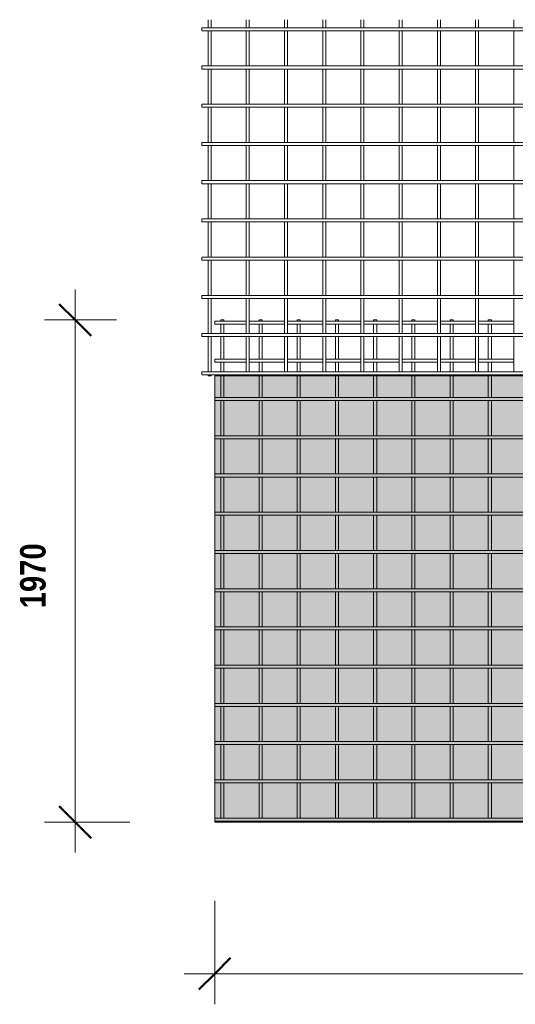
# Model space of a CAD drawing. Header units: millimetres. Extents: x 211 to 8233, y -514 to 3349.
# Tile 1 of 5: x 211 to 2156, y -514 to 3349. Entities that reach past the tile are written whole.
import ezdxf

# ---------------------------------------------------------------- set-up
doc = ezdxf.new("R2010")
doc.units = ezdxf.units.MM
for name, color, linetype, lineweight in [('A-ANNO-DIMS', 211, 'Continuous', 9), ('A-ANNO-DIMS-50', 211, 'Continuous', 9), ('A-DETL-GENF', 92, 'Continuous', 18), ('A-DETL-THIN', 151, 'Continuous', 18), ('A-GENM', 13, 'Continuous', 18)]:
    doc.layers.add(name, color=color, linetype=linetype, lineweight=lineweight)
doc.styles.add('TechnicBold', font='techb___.ttf', dxfattribs={"height": 100})
doc.dimstyles.new('Technic_-_DiagonalSlash', dxfattribs={"dimscale": 304.8, "dimtxt": 134.269535, "dimasz": 0.410105, "dimexe": 0.393701, "dimexo": 0.82021, "dimgap": 0.287073, "dimtad": 1, "dimdec": 0, "dimzin": 0, "dimdsep": 46, "dimtxsty": 'TechnicBold', "dimblk1": 'OBLIQUE', "dimblk2": 'OBLIQUE', "dimsah": 1, "dimcen": 0.09, "dimdle": 0.393701, "dimazin": 0, "dimtfac": 1, "dimtdec": 4, "dimtix": 1, "dimtmove": 0, "dimatfit": 3, "dimfxl": 1, "dimtvp": 1, "dimtfill": 1, "dimtolj": 1, "dimtzin": 0, "dimarcsym": 2})

# ---------------------------------------------------------------- blocks, each defined once
blk = doc.blocks.new('United Steel 664 Standard Mesh - United Steel 664 Standard Mesh-271233-Level 1')
at = {"layer": 'A-GENM'}
for p, q in [((-4536, 0), (-4536, -4.3)), ((-4524, 0), (-4536, 0)), ((-4524, -4.3), (-4524, 0)), ((-4386, 0), (-4386, -4.3)), ((-4374, 0), (-4386, 0)), ((-4374, -4.3), (-4374, 0)), ((-4236, 0), (-4236, -4.3)), ((-4224, 0), (-4236, 0)), ((-4224, -4.3), (-4224, 0)), ((-4086, 0), (-4086, -4.3)), ((-4074, 0), (-4086, 0)), ((-4074, -4.3), (-4074, 0)), ((-3936, 0), (-3936, -4.3)), ((-3924, 0), (-3936, 0)), ((-3924, -4.3), (-3924, 0)), ((-3786, 0), (-3786, -4.3)), ((-3774, 0), (-3786, 0)), ((-3774, -4.3), (-3774, 0)), ((-3636, 0), (-3636, -4.3)), ((-3624, 0), (-3636, 0)), ((-3624, -4.3), (-3624, 0)), ((-3486, 0), (-3486, -4.3)), ((-3474, 0), (-3486, 0)), ((-3474, -4.3), (-3474, 0)), ((-4436, -4.3), (-4560, -4.3)), ((-4560, -4.3), (-4560, -16.3)), ((-4560, -16.3), (-4436, -16.3)), ((-4536, -16.3), (-4536, -53.6)), ((-4524, -53.6), (-4524, -16.3)), ((-4286, -4.3), (-4424, -4.3)), ((-4424, -16.3), (-4286, -16.3)), ((-4386, -16.2), (-4386, -53.6)), ((-4374, -53.6), (-4374, -16.2)), ((-4136, -4.3), (-4274, -4.3)), ((-4274, -16.3), (-4136, -16.3)), ((-4236, -16.2), (-4236, -53.6)), ((-4224, -53.6), (-4224, -16.2)), ((-3986, -4.3), (-4124, -4.3)), ((-4124, -16.3), (-3986, -16.3)), ((-4086, -16.2), (-4086, -53.6)), ((-4074, -53.6), (-4074, -16.2)), ((-3836, -4.3), (-3974, -4.3)), ((-3974, -16.3), (-3836, -16.3)), ((-3936, -16.2), (-3936, -53.6)), ((-3924, -53.6), (-3924, -16.2)), ((-3686, -4.3), (-3824, -4.3)), ((-3824, -16.3), (-3686, -16.3)), ((-3786, -16.2), (-3786, -53.7)), ((-3774, -53.7), (-3774, -16.2)), ((-3536, -4.3), (-3674, -4.3)), ((-3674, -16.3), (-3536, -16.3)), ((-3636, -16.2), (-3636, -53.7)), ((-3624, -53.7), (-3624, -16.2)), ((-3386, -4.3), (-3524, -4.3)), ((-3524, -16.3), (-3386, -16.3)), ((-3486, -16.2), (-3486, -53.7)), ((-3474, -53.7), (-3474, -16.2)), ((-4536, -65.6), (-4536, -154.3)), ((-4524, -154.3), (-4524, -65.6)), ((-4386, -65.6), (-4386, -154.3)), ((-4374, -154.3), (-4374, -65.6)), ((-4236, -65.6), (-4236, -154.3)), ((-4224, -154.3), (-4224, -65.6)), ((-4086, -65.6), (-4086, -154.3)), ((-4074, -154.3), (-4074, -65.6)), ((-3936, -65.6), (-3936, -154.3)), ((-3924, -154.3), (-3924, -65.6)), ((-3786, -65.6), (-3786, -154.3)), ((-3774, -154.3), (-3774, -65.6)), ((-3636, -65.6), (-3636, -154.3)), ((-3624, -154.3), (-3624, -65.6)), ((-3486, -65.6), (-3486, -154.3)), ((-3474, -154.3), (-3474, -65.6)), ((-4436, -154.3), (-4560, -154.3)), ((-4560, -154.3), (-4560, -166.3)), ((-4286, -154.3), (-4424, -154.3)), ((-4136, -154.3), (-4274, -154.3)), ((-3986, -154.3), (-4124, -154.3)), ((-3836, -154.3), (-3974, -154.3)), ((-3686, -154.3), (-3824, -154.3)), ((-3536, -154.3), (-3674, -154.3)), ((-3386, -154.3), (-3524, -154.3)), ((-4560, -166.3), (-4436, -166.3)), ((-4536, -166.3), (-4536, -203.6)), ((-4524, -203.6), (-4524, -166.3)), ((-4424, -166.3), (-4286, -166.3)), ((-4386, -166.3), (-4386, -203.6)), ((-4374, -203.6), (-4374, -166.3)), ((-4274, -166.3), (-4136, -166.3)), ((-4236, -166.2), (-4236, -203.6)), ((-4224, -203.6), (-4224, -166.2)), ((-4124, -166.3), (-3986, -166.3)), ((-4086, -166.2), (-4086, -203.6)), ((-4074, -203.6), (-4074, -166.2)), ((-3974, -166.3), (-3836, -166.3)), ((-3936, -166.2), (-3936, -203.7)), ((-3924, -203.7), (-3924, -166.2)), ((-3824, -166.3), (-3686, -166.3)), ((-3786, -166.2), (-3786, -203.7)), ((-3774, -203.7), (-3774, -166.2)), ((-3674, -166.3), (-3536, -166.3)), ((-3636, -166.2), (-3636, -203.7)), ((-3624, -203.7), (-3624, -166.2)), ((-3524, -166.3), (-3386, -166.3)), ((-3486, -166.2), (-3486, -203.7)), ((-3474, -203.7), (-3474, -166.2)), ((-4536, -215.6), (-4536, -219.3)), ((-4536, -219.3), (-4536, -304.3)), ((-4524, -219.3), (-4524, -215.6)), ((-4524, -304.3), (-4524, -219.3)), ((-4386, -215.6), (-4386, -219.3)), ((-4386, -219.3), (-4386, -304.3)), ((-4374, -219.3), (-4374, -215.6)), ((-4374, -304.3), (-4374, -219.3)), ((-4236, -215.6), (-4236, -219.3)), ((-4236, -219.3), (-4236, -304.3)), ((-4224, -219.3), (-4224, -215.6)), ((-4224, -304.3), (-4224, -219.3)), ((-4086, -215.6), (-4086, -219.3)), ((-4086, -219.3), (-4086, -304.3)), ((-4074, -219.3), (-4074, -215.6)), ((-4074, -304.3), (-4074, -219.3)), ((-3936, -215.6), (-3936, -219.3)), ((-3936, -219.3), (-3936, -304.3)), ((-3924, -219.3), (-3924, -215.6)), ((-3924, -304.3), (-3924, -219.3)), ((-3786, -215.6), (-3786, -219.3)), ((-3786, -219.3), (-3786, -304.3)), ((-3774, -219.3), (-3774, -215.6)), ((-3774, -304.3), (-3774, -219.3)), ((-3636, -215.6), (-3636, -219.3)), ((-3636, -219.3), (-3636, -304.3)), ((-3624, -219.3), (-3624, -215.6)), ((-3624, -304.3), (-3624, -219.3)), ((-3486, -215.6), (-3486, -219.3)), ((-3486, -219.3), (-3486, -304.3)), ((-3474, -219.3), (-3474, -215.6)), ((-3474, -304.3), (-3474, -219.3)), ((-250.1, -304.3), (-4560, -304.3)), ((-4560, -304.3), (-4560, -316.3)), ((-4560, -316.3), (-250.1, -316.3)), ((-4536, -316.3), (-4536, -454.3)), ((-4524, -454.3), (-4524, -316.3)), ((-4386, -316.3), (-4386, -454.3)), ((-4374, -454.3), (-4374, -316.3)), ((-4236, -316.2), (-4236, -454.3)), ((-4224, -454.3), (-4224, -316.2)), ((-4086, -316.2), (-4086, -454.3)), ((-4074, -454.3), (-4074, -316.2)), ((-3936, -316.2), (-3936, -454.3)), ((-3924, -454.3), (-3924, -316.2)), ((-3786, -316.2), (-3786, -454.3)), ((-3774, -454.3), (-3774, -316.2)), ((-3636, -316.2), (-3636, -454.3)), ((-3624, -454.3), (-3624, -316.2)), ((-3486, -316.2), (-3486, -454.3)), ((-3474, -454.3), (-3474, -316.2)), ((-250.1, -454.3), (-4560, -454.3)), ((-4560, -454.3), (-4560, -466.3)), ((-4560, -466.3), (-250.1, -466.3)), ((-4536, -466.3), (-4536, -604.3)), ((-4524, -604.3), (-4524, -466.3)), ((-4386, -466.3), (-4386, -604.3)), ((-4374, -604.3), (-4374, -466.3)), ((-4236, -466.3), (-4236, -604.3)), ((-4224, -604.3), (-4224, -466.3)), ((-4086, -466.2), (-4086, -604.3)), ((-4074, -604.3), (-4074, -466.2)), ((-3936, -466.2), (-3936, -604.3)), ((-3924, -604.3), (-3924, -466.2)), ((-3786, -466.2), (-3786, -604.3)), ((-3774, -604.3), (-3774, -466.2)), ((-3636, -466.2), (-3636, -604.3)), ((-3624, -604.3), (-3624, -466.2)), ((-3486, -466.2), (-3486, -604.3)), ((-3474, -604.3), (-3474, -466.2)), ((-250.1, -604.3), (-4560, -604.3)), ((-4560, -604.3), (-4560, -616.3)), ((-4560, -616.3), (-250.1, -616.3)), ((-4536, -616.3), (-4536, -754.3)), ((-4524, -754.3), (-4524, -616.3)), ((-4386, -616.3), (-4386, -754.3)), ((-4374, -754.3), (-4374, -616.3)), ((-4236, -616.3), (-4236, -754.3)), ((-4224, -754.3), (-4224, -616.3)), ((-4086, -616.3), (-4086, -754.3)), ((-4074, -754.3), (-4074, -616.3)), ((-3936, -616.2), (-3936, -754.3)), ((-3924, -754.3), (-3924, -616.2)), ((-3786, -616.2), (-3786, -754.3)), ((-3774, -754.3), (-3774, -616.2)), ((-3636, -616.2), (-3636, -754.3)), ((-3624, -754.3), (-3624, -616.2)), ((-3486, -616.2), (-3486, -754.3)), ((-3474, -754.3), (-3474, -616.2)), ((-250.1, -754.3), (-4560, -754.3)), ((-4560, -754.3), (-4560, -766.3)), ((-4560, -766.3), (-250.1, -766.3)), ((-4536, -766.3), (-4536, -904.3)), ((-4524, -904.3), (-4524, -766.3)), ((-4386, -766.3), (-4386, -904.3)), ((-4374, -904.3), (-4374, -766.3)), ((-4236, -766.3), (-4236, -904.3)), ((-4224, -904.3), (-4224, -766.3)), ((-4086, -766.3), (-4086, -904.3)), ((-4074, -904.3), (-4074, -766.3)), ((-3936, -766.2), (-3936, -904.3)), ((-3924, -904.3), (-3924, -766.2)), ((-3786, -766.2), (-3786, -904.3)), ((-3774, -904.3), (-3774, -766.2)), ((-3636, -766.2), (-3636, -904.3)), ((-3624, -904.3), (-3624, -766.2)), ((-3486, -766.2), (-3486, -904.3)), ((-3474, -904.3), (-3474, -766.2)), ((-250.1, -904.3), (-4560, -904.3)), ((-4560, -904.3), (-4560, -916.3)), ((-4560, -916.3), (-250.1, -916.3)), ((-4536, -916.3), (-4536, -1054.3)), ((-4524, -1054.3), (-4524, -916.3)), ((-4386, -916.3), (-4386, -1054.3)), ((-4374, -1054.3), (-4374, -916.3)), ((-4236, -916.3), (-4236, -1054.3)), ((-4224, -1054.3), (-4224, -916.3)), ((-4086, -916.3), (-4086, -1054.3)), ((-4074, -1054.3), (-4074, -916.3)), ((-3936, -916.3), (-3936, -1054.3)), ((-3924, -1054.3), (-3924, -916.3)), ((-3786, -916.2), (-3786, -1054.3)), ((-3774, -1054.3), (-3774, -916.2)), ((-3636, -916.2), (-3636, -1054.3)), ((-3624, -1054.3), (-3624, -916.2)), ((-3486, -916.2), (-3486, -1054.3)), ((-3474, -1054.3), (-3474, -916.2)), ((-250.1, -1054.3), (-4560, -1054.3)), ((-4560, -1054.3), (-4560, -1066.3)), ((-4560, -1066.3), (-250.1, -1066.3)), ((-4536, -1066.3), (-4536, -1204.3)), ((-4524, -1204.3), (-4524, -1066.3)), ((-4386, -1066.3), (-4386, -1204.3)), ((-4374, -1204.3), (-4374, -1066.3)), ((-4236, -1066.3), (-4236, -1204.3)), ((-4224, -1204.3), (-4224, -1066.3)), ((-4086, -1066.3), (-4086, -1204.3)), ((-4074, -1204.3), (-4074, -1066.3)), ((-3936, -1066.3), (-3936, -1204.3)), ((-3924, -1204.3), (-3924, -1066.3)), ((-3786, -1066.3), (-3786, -1204.3)), ((-3774, -1204.3), (-3774, -1066.3)), ((-3636, -1066.2), (-3636, -1204.3)), ((-3624, -1204.3), (-3624, -1066.2)), ((-3486, -1066.2), (-3486, -1204.3)), ((-3474, -1204.3), (-3474, -1066.2)), ((-250.1, -1204.3), (-4560, -1204.3)), ((-4560, -1204.3), (-4560, -1216.3)), ((-4560, -1216.3), (-250.1, -1216.3)), ((-4536, -1216.3), (-4536, -1354.3)), ((-4524, -1354.3), (-4524, -1216.3)), ((-4386, -1216.3), (-4386, -1354.3)), ((-4374, -1354.3), (-4374, -1216.3)), ((-4236, -1216.3), (-4236, -1354.3)), ((-4224, -1354.3), (-4224, -1216.3)), ((-4086, -1216.3), (-4086, -1354.3)), ((-4074, -1354.3), (-4074, -1216.3)), ((-3936, -1216.3), (-3936, -1354.3)), ((-3924, -1354.3), (-3924, -1216.3)), ((-3786, -1216.3), (-3786, -1354.3)), ((-3774, -1354.3), (-3774, -1216.3)), ((-3636, -1216.2), (-3636, -1354.3)), ((-3624, -1354.3), (-3624, -1216.2)), ((-3486, -1216.2), (-3486, -1354.3)), ((-3474, -1354.3), (-3474, -1216.2)), ((-250.1, -1354.3), (-4560, -1354.3)), ((-4560, -1354.3), (-4560, -1366.3)), ((-4560, -1366.3), (-250.1, -1366.3)), ((-4536, -1366.3), (-4536, -1504.3)), ((-4524, -1504.3), (-4524, -1366.3)), ((-4386, -1366.3), (-4386, -1504.3)), ((-4374, -1504.3), (-4374, -1366.3)), ((-4236, -1366.3), (-4236, -1504.3)), ((-4224, -1504.3), (-4224, -1366.3)), ((-4086, -1366.3), (-4086, -1504.3)), ((-4074, -1504.3), (-4074, -1366.3)), ((-3936, -1366.3), (-3936, -1504.3)), ((-3924, -1504.3), (-3924, -1366.3)), ((-3786, -1366.3), (-3786, -1504.3)), ((-3774, -1504.3), (-3774, -1366.3)), ((-3636, -1366.3), (-3636, -1504.3)), ((-3624, -1504.3), (-3624, -1366.3)), ((-3486, -1366.3), (-3486, -1504.3)), ((-3474, -1504.3), (-3474, -1366.3)), ((-250.1, -1504.3), (-4560, -1504.3)), ((-4560, -1504.3), (-4560, -1516.3)), ((-4560, -1516.3), (-250.1, -1516.3)), ((-4536, -1516.3), (-4536, -1654.3)), ((-4524, -1654.3), (-4524, -1516.3)), ((-4386, -1516.3), (-4386, -1654.3)), ((-4374, -1654.3), (-4374, -1516.3)), ((-4236, -1516.3), (-4236, -1654.3)), ((-4224, -1654.3), (-4224, -1516.3)), ((-4086, -1516.3), (-4086, -1654.3)), ((-4074, -1654.3), (-4074, -1516.3)), ((-3936, -1516.3), (-3936, -1654.3)), ((-3924, -1654.3), (-3924, -1516.3)), ((-3786, -1516.3), (-3786, -1654.3)), ((-3774, -1654.3), (-3774, -1516.3)), ((-3636, -1516.3), (-3636, -1654.3)), ((-3624, -1654.3), (-3624, -1516.3)), ((-3486, -1516.3), (-3486, -1654.4)), ((-3474, -1654.4), (-3474, -1516.3)), ((-250.1, -1654.3), (-4560, -1654.3)), ((-4560, -1654.3), (-4560, -1666.3)), ((-4560, -1666.3), (-250.1, -1666.3)), ((-4536, -1666.3), (-4536, -1804.3)), ((-4524, -1804.3), (-4524, -1666.3)), ((-4386, -1666.3), (-4386, -1804.3)), ((-4374, -1804.3), (-4374, -1666.3)), ((-4236, -1666.3), (-4236, -1804.3)), ((-4224, -1804.3), (-4224, -1666.3)), ((-4086, -1666.3), (-4086, -1804.3)), ((-4074, -1804.3), (-4074, -1666.3)), ((-3936, -1666.3), (-3936, -1804.3)), ((-3924, -1804.3), (-3924, -1666.3)), ((-3786, -1666.3), (-3786, -1804.3)), ((-3774, -1804.3), (-3774, -1666.3)), ((-3636, -1666.3), (-3636, -1804.3)), ((-3624, -1804.3), (-3624, -1666.3)), ((-3486, -1666.3), (-3486, -1804.4)), ((-3474, -1804.4), (-3474, -1666.3)), ((-250.1, -1804.3), (-4560, -1804.3)), ((-4560, -1804.3), (-4560, -1816.3)), ((-4560, -1816.3), (-250.1, -1816.3)), ((-4536, -1816.3), (-4536, -1954.3)), ((-4524, -1954.3), (-4524, -1816.3)), ((-4386, -1816.3), (-4386, -1954.3)), ((-4374, -1954.3), (-4374, -1816.3)), ((-4236, -1816.3), (-4236, -1954.3)), ((-4224, -1954.3), (-4224, -1816.3)), ((-4086, -1816.3), (-4086, -1954.3)), ((-4074, -1954.3), (-4074, -1816.3)), ((-3936, -1816.3), (-3936, -1954.3)), ((-3924, -1954.3), (-3924, -1816.3)), ((-3786, -1816.3), (-3786, -1954.3)), ((-3774, -1954.3), (-3774, -1816.3)), ((-3636, -1816.3), (-3636, -1954.4)), ((-3624, -1954.4), (-3624, -1816.3)), ((-3486, -1816.3), (-3486, -1954.4)), ((-3474, -1954.4), (-3474, -1816.3)), ((-250.1, -1954.3), (-4560, -1954.3)), ((-4560, -1954.3), (-4560, -1966.3)), ((-4560, -1966.3), (-250.1, -1966.3)), ((-4536, -1966.3), (-4536, -1970)), ((-4536, -1970), (-4524, -1970)), ((-4524, -1970), (-4524, -1966.3)), ((-4386, -1966.3), (-4386, -1970)), ((-4386, -1970), (-4374, -1970)), ((-4374, -1970), (-4374, -1966.3)), ((-4236, -1966.3), (-4236, -1970)), ((-4236, -1970), (-4224, -1970)), ((-4224, -1970), (-4224, -1966.3)), ((-4086, -1966.3), (-4086, -1970)), ((-4086, -1970), (-4074, -1970)), ((-4074, -1970), (-4074, -1966.3)), ((-3936, -1966.3), (-3936, -1970)), ((-3936, -1970), (-3924, -1970)), ((-3924, -1970), (-3924, -1966.3)), ((-3786, -1966.3), (-3786, -1970)), ((-3786, -1970), (-3774, -1970)), ((-3774, -1970), (-3774, -1966.3)), ((-3636, -1966.3), (-3636, -1970)), ((-3636, -1970), (-3624, -1970)), ((-3624, -1970), (-3624, -1966.3)), ((-3486, -1966.3), (-3486, -1970)), ((-3486, -1970), (-3474, -1970)), ((-3474, -1970), (-3474, -1966.3))]:
    blk.add_line(p, q, dxfattribs=at)
blk = doc.blocks.new('United Steel 664 Standard Mesh - United Steel 664 Standard Mesh-V1-Level 1')
at = {"layer": 'A-GENM'}
for p, q in [((-4536, -572.8), (-4536, -604.3)), ((-4524, -604.3), (-4524, -572.8)), ((-4386, -572.8), (-4386, -604.3)), ((-4374, -604.3), (-4374, -572.8)), ((-4236, -572.8), (-4236, -604.3)), ((-4224, -604.3), (-4224, -572.8)), ((-4086, -572.8), (-4086, -604.3)), ((-4074, -604.3), (-4074, -572.8)), ((-3936, -572.8), (-3936, -604.3)), ((-3924, -604.3), (-3924, -572.8)), ((-3786, -572.8), (-3786, -604.3)), ((-3774, -604.3), (-3774, -572.8)), ((-3636, -572.8), (-3636, -604.3)), ((-3624, -604.3), (-3624, -572.8)), ((-3486, -572.8), (-3486, -604.3)), ((-3474, -604.3), (-3474, -572.8)), ((-3336, -572.8), (-3336, -604.3)), ((0, -604.3), (-4560, -604.3)), ((-4560, -604.3), (-4560, -616.3)), ((-4560, -616.3), (0, -616.3)), ((-4536, -616.3), (-4536, -754.3)), ((-4524, -754.3), (-4524, -616.3)), ((-4386, -616.3), (-4386, -754.3)), ((-4374, -754.3), (-4374, -616.3)), ((-4236, -616.3), (-4236, -754.3)), ((-4224, -754.3), (-4224, -616.3)), ((-4086, -616.3), (-4086, -754.3)), ((-4074, -754.3), (-4074, -616.3)), ((-3936, -616.2), (-3936, -754.3)), ((-3924, -754.3), (-3924, -616.2)), ((-3786, -616.2), (-3786, -754.3)), ((-3774, -754.3), (-3774, -616.2)), ((-3636, -616.2), (-3636, -754.3)), ((-3624, -754.3), (-3624, -616.2)), ((-3486, -616.2), (-3486, -754.3)), ((-3474, -754.3), (-3474, -616.2)), ((-3336, -616.2), (-3336, -754.3)), ((0, -754.3), (-4560, -754.3)), ((-4560, -754.3), (-4560, -766.3)), ((-4560, -766.3), (0, -766.3)), ((-4536, -766.3), (-4536, -904.3)), ((-4524, -904.3), (-4524, -766.3)), ((-4386, -766.3), (-4386, -904.3)), ((-4374, -904.3), (-4374, -766.3)), ((-4236, -766.3), (-4236, -904.3)), ((-4224, -904.3), (-4224, -766.3)), ((-4086, -766.3), (-4086, -904.3)), ((-4074, -904.3), (-4074, -766.3)), ((-3936, -766.2), (-3936, -904.3)), ((-3924, -904.3), (-3924, -766.2)), ((-3786, -766.2), (-3786, -904.3)), ((-3774, -904.3), (-3774, -766.2)), ((-3636, -766.2), (-3636, -904.3)), ((-3624, -904.3), (-3624, -766.2)), ((-3486, -766.2), (-3486, -904.3)), ((-3474, -904.3), (-3474, -766.2)), ((-3336, -766.2), (-3336, -904.3)), ((-2050.5, -904.3), (-4560, -904.3)), ((-4560, -904.3), (-4560, -916.3)), ((-4560, -916.3), (-2062.3, -916.3)), ((-4536, -916.3), (-4536, -1054.3)), ((-4524, -1054.3), (-4524, -916.3)), ((-4386, -916.3), (-4386, -1054.3)), ((-4374, -1054.3), (-4374, -916.3)), ((-4236, -916.3), (-4236, -1054.3)), ((-4224, -1054.3), (-4224, -916.3)), ((-4086, -916.3), (-4086, -1054.3)), ((-4074, -1054.3), (-4074, -916.3)), ((-3936, -916.3), (-3936, -1054.3)), ((-3924, -1054.3), (-3924, -916.3)), ((-3786, -916.2), (-3786, -1054.3)), ((-3774, -1054.3), (-3774, -916.2)), ((-3636, -916.2), (-3636, -1054.3)), ((-3624, -1054.3), (-3624, -916.2)), ((-3486, -916.2), (-3486, -1054.3)), ((-3474, -1054.3), (-3474, -916.2)), ((-3336, -916.2), (-3336, -1054.3)), ((-2136.2, -1054.3), (-4560, -1054.3)), ((-4560, -1054.3), (-4560, -1066.3)), ((-4560, -1066.3), (-2139.1, -1066.3)), ((-4536, -1066.3), (-4536, -1204.3)), ((-4524, -1204.3), (-4524, -1066.3)), ((-4386, -1066.3), (-4386, -1204.3)), ((-4374, -1204.3), (-4374, -1066.3)), ((-4236, -1066.3), (-4236, -1204.3)), ((-4224, -1204.3), (-4224, -1066.3)), ((-4086, -1066.3), (-4086, -1204.3)), ((-4074, -1204.3), (-4074, -1066.3)), ((-3936, -1066.3), (-3936, -1204.3)), ((-3924, -1204.3), (-3924, -1066.3)), ((-3786, -1066.3), (-3786, -1204.3)), ((-3774, -1204.3), (-3774, -1066.3)), ((-3636, -1066.2), (-3636, -1204.3)), ((-3624, -1204.3), (-3624, -1066.2)), ((-3486, -1066.2), (-3486, -1204.3)), ((-3474, -1204.3), (-3474, -1066.2)), ((-3336, -1066.2), (-3336, -1204.3)), ((-2131.5, -1204.3), (-4560, -1204.3)), ((-4560, -1204.3), (-4560, -1216.3)), ((-4560, -1216.3), (-2127.8, -1216.3)), ((-4536, -1216.3), (-4536, -1354.3)), ((-4524, -1354.3), (-4524, -1216.3)), ((-4386, -1216.3), (-4386, -1354.3)), ((-4374, -1354.3), (-4374, -1216.3)), ((-4236, -1216.3), (-4236, -1354.3)), ((-4224, -1354.3), (-4224, -1216.3)), ((-4086, -1216.3), (-4086, -1354.3)), ((-4074, -1354.3), (-4074, -1216.3)), ((-3936, -1216.3), (-3936, -1354.3)), ((-3924, -1354.3), (-3924, -1216.3)), ((-3786, -1216.3), (-3786, -1354.3)), ((-3774, -1354.3), (-3774, -1216.3)), ((-3636, -1216.2), (-3636, -1354.3)), ((-3624, -1354.3), (-3624, -1216.2)), ((-3486, -1216.2), (-3486, -1354.3)), ((-3474, -1354.3), (-3474, -1216.2)), ((-3336, -1216.2), (-3336, -1354.3)), ((-2031.6, -1354.3), (-4560, -1354.3)), ((-4560, -1354.3), (-4560, -1366.3)), ((-4560, -1366.3), (-2017, -1366.3)), ((-4536, -1366.3), (-4536, -1504.3)), ((-4524, -1504.3), (-4524, -1366.3)), ((-4386, -1366.3), (-4386, -1504.3)), ((-4374, -1504.3), (-4374, -1366.3)), ((-4236, -1366.3), (-4236, -1504.3)), ((-4224, -1504.3), (-4224, -1366.3)), ((-4086, -1366.3), (-4086, -1504.3)), ((-4074, -1504.3), (-4074, -1366.3)), ((-3936, -1366.3), (-3936, -1504.3)), ((-3924, -1504.3), (-3924, -1366.3)), ((-3786, -1366.3), (-3786, -1504.3)), ((-3774, -1504.3), (-3774, -1366.3)), ((-3636, -1366.3), (-3636, -1504.3)), ((-3624, -1504.3), (-3624, -1366.3)), ((-3486, -1366.2), (-3486, -1504.3)), ((-3474, -1504.3), (-3474, -1366.2)), ((-3336, -1366.2), (-3336, -1504.4)), ((0, -1504.3), (-4560, -1504.3)), ((-4560, -1504.3), (-4560, -1516.3)), ((-4560, -1516.3), (0, -1516.3)), ((-4536, -1516.3), (-4536, -1654.3)), ((-4524, -1654.3), (-4524, -1516.3)), ((-4386, -1516.3), (-4386, -1654.3)), ((-4374, -1654.3), (-4374, -1516.3)), ((-4236, -1516.3), (-4236, -1654.3)), ((-4224, -1654.3), (-4224, -1516.3)), ((-4086, -1516.3), (-4086, -1654.3)), ((-4074, -1654.3), (-4074, -1516.3)), ((-3936, -1516.3), (-3936, -1654.3)), ((-3924, -1654.3), (-3924, -1516.3)), ((-3786, -1516.3), (-3786, -1654.3)), ((-3774, -1654.3), (-3774, -1516.3)), ((-3636, -1516.3), (-3636, -1654.3)), ((-3624, -1654.3), (-3624, -1516.3)), ((-3486, -1516.3), (-3486, -1654.4)), ((-3474, -1654.4), (-3474, -1516.3)), ((-3336, -1516.2), (-3336, -1654.4)), ((0, -1654.3), (-4560, -1654.3)), ((-4560, -1654.3), (-4560, -1666.3)), ((-4560, -1666.3), (0, -1666.3)), ((-4536, -1666.3), (-4536, -1804.3)), ((-4524, -1804.3), (-4524, -1666.3)), ((-4386, -1666.3), (-4386, -1804.3)), ((-4374, -1804.3), (-4374, -1666.3)), ((-4236, -1666.3), (-4236, -1804.3)), ((-4224, -1804.3), (-4224, -1666.3)), ((-4086, -1666.3), (-4086, -1804.3)), ((-4074, -1804.3), (-4074, -1666.3)), ((-3936, -1666.3), (-3936, -1804.3)), ((-3924, -1804.3), (-3924, -1666.3)), ((-3786, -1666.3), (-3786, -1804.3)), ((-3774, -1804.3), (-3774, -1666.3)), ((-3636, -1666.3), (-3636, -1804.3)), ((-3624, -1804.3), (-3624, -1666.3)), ((-3486, -1666.3), (-3486, -1804.4)), ((-3474, -1804.4), (-3474, -1666.3)), ((-3336, -1666.2), (-3336, -1804.4)), ((0, -1804.3), (-4560, -1804.3)), ((-4560, -1804.3), (-4560, -1816.3)), ((-4560, -1816.3), (0, -1816.3)), ((-4536, -1816.3), (-4536, -1954.3)), ((-4524, -1954.3), (-4524, -1816.3)), ((-4386, -1816.3), (-4386, -1954.3)), ((-4374, -1954.3), (-4374, -1816.3)), ((-4236, -1816.3), (-4236, -1954.3)), ((-4224, -1954.3), (-4224, -1816.3)), ((-4086, -1816.3), (-4086, -1954.3)), ((-4074, -1954.3), (-4074, -1816.3)), ((-3936, -1816.3), (-3936, -1954.3)), ((-3924, -1954.3), (-3924, -1816.3)), ((-3786, -1816.3), (-3786, -1954.3)), ((-3774, -1954.3), (-3774, -1816.3)), ((-3636, -1816.3), (-3636, -1954.4)), ((-3624, -1954.4), (-3624, -1816.3)), ((-3486, -1816.3), (-3486, -1954.4)), ((-3474, -1954.4), (-3474, -1816.3)), ((-3336, -1816.3), (-3336, -1954.4)), ((0, -1954.3), (-4560, -1954.3)), ((-4560, -1954.3), (-4560, -1966.3)), ((-4560, -1966.3), (0, -1966.3)), ((-4536, -1966.3), (-4536, -1970)), ((-4536, -1970), (-4524, -1970)), ((-4524, -1970), (-4524, -1966.3)), ((-4386, -1966.3), (-4386, -1970)), ((-4386, -1970), (-4374, -1970)), ((-4374, -1970), (-4374, -1966.3)), ((-4236, -1966.3), (-4236, -1970)), ((-4236, -1970), (-4224, -1970)), ((-4224, -1970), (-4224, -1966.3)), ((-4086, -1966.3), (-4086, -1970)), ((-4086, -1970), (-4074, -1970)), ((-4074, -1970), (-4074, -1966.3)), ((-3936, -1966.3), (-3936, -1970)), ((-3936, -1970), (-3924, -1970)), ((-3924, -1970), (-3924, -1966.3)), ((-3786, -1966.3), (-3786, -1970)), ((-3786, -1970), (-3774, -1970)), ((-3774, -1970), (-3774, -1966.3)), ((-3636, -1966.3), (-3636, -1970)), ((-3636, -1970), (-3624, -1970)), ((-3624, -1970), (-3624, -1966.3)), ((-3486, -1966.3), (-3486, -1970)), ((-3486, -1970), (-3474, -1970)), ((-3474, -1970), (-3474, -1966.3)), ((-3336, -1966.3), (-3336, -1970)), ((-3336, -1970), (-3324, -1970))]:
    blk.add_line(p, q, dxfattribs=at)
blk = doc.blocks.new('DIMBLOCK1-Level 1')
at = {"layer": 'A-ANNO-DIMS-50'}
for p, q in [((976.3, -393.6), (976.3, -107.7)), ((5536.3, -393.6), (5536.3, -107.7)), ((856.3, -393.6), (5656.3, -393.6)), ((976.3, -393.6), (976.3, -513.6)), ((5536.3, -393.6), (5536.3, -513.6))]:
    blk.add_line(p, q, dxfattribs=at)
at = {"layer": 'A-ANNO-DIMS-50', "lineweight": 50}
for p, q in [((976.3, -393.6), (1038.8, -331.1)), ((5536.3, -393.6), (5598.8, -331.1)), ((976.3, -393.6), (913.8, -456.1)), ((5536.3, -393.6), (5473.8, -456.1))]:
    blk.add_line(p, q, dxfattribs=at)
at = {"layer": 'A-ANNO-DIMS-50', "color": 0, "insert": (3086.9, -177.4), "char_height": 100, "width": 406.645, "attachment_point": 1, "line_spacing_factor": 0.959068, "style": 'TechnicBold', "bg_fill": 3, "box_fill_scale": 1.25, "bg_fill_color": 9, "bg_fill_true_color": 13158600, "bg_fill_transparency": 0}
blk.add_mtext('4560', dxfattribs=at)
blk = doc.blocks.new('_Oblique')
at = {"color": 0, "linetype": 'ByBlock', "lineweight": -2}
blk.add_line((-0.5, -0.5), (0.5, 0.5), dxfattribs=at)
blk = doc.blocks.new('DIMBLOCK2-Level 1')
at = {"layer": 'A-ANNO-DIMS-50'}
for p, q in [((429, 81.3), (429, 2291.3)), ((429, 2171.3), (309, 2171.3)), ((429, 2171.3), (590.6, 2171.3)), ((429, 201.3), (309, 201.3)), ((429, 201.3), (643.2, 201.3))]:
    blk.add_line(p, q, dxfattribs=at)
at = {"layer": 'A-ANNO-DIMS-50', "lineweight": 50}
for p, q in [((429, 2171.3), (366.5, 2233.8)), ((429, 2171.3), (491.5, 2108.8)), ((429, 201.3), (366.5, 263.8)), ((429, 201.3), (491.5, 138.8))]:
    blk.add_line(p, q, dxfattribs=at)
at = {"layer": 'A-ANNO-DIMS-50', "color": 0, "insert": (212.7, 1040.1), "char_height": 100, "width": 351.019, "attachment_point": 1, "rotation": 90, "line_spacing_factor": 0.959068, "style": 'TechnicBold', "bg_fill": 3, "box_fill_scale": 1.25, "bg_fill_color": 9, "bg_fill_true_color": 13158600, "bg_fill_transparency": 0}
blk.add_mtext('1970', dxfattribs=at)

msp = doc.modelspace()

# ---------------------------------------------------------------- hatches: boundary and pattern name
at = {"layer": 'A-DETL-GENF', "transparency": 33554534}
msp.add_hatch(color=155, dxfattribs=at).paths.add_polyline_path([(976.3, 201.3), (5286.2, 201.3), (5286.2, 1952), (976.3, 1952), (976.3, 217.8)])

# ---------------------------------------------------------------- linework, layer by layer
at = {"layer": 'A-DETL-THIN'}
for p, q in [((976.3, 1952), (976.3, 201.3)), ((5286.2, 1952), (976.3, 1952)), ((976.3, 201.3), (5286.2, 201.3))]:
    msp.add_line(p, q, dxfattribs=at)

# ---------------------------------------------------------------- block references
at = {"layer": 'A-GENM'}
for name, p in [('United Steel 664 Standard Mesh - United Steel 664 Standard Mesh-V1-Level 1', (5486.3, 3922)), ('United Steel 664 Standard Mesh - United Steel 664 Standard Mesh-271233-Level 1', (5536.3, 2171.3))]:
    msp.add_blockref(name, p, dxfattribs=at)

# ---------------------------------------------------------------- dimensions: what is measured, and where the dimension line sits
at = {"layer": 'A-ANNO-DIMS'}
dim = msp.add_linear_dim(base=(5536.3, -393.6), p1=(976.3, 142.3), p2=(5536.3, 142.3), dimstyle='Technic_-_DiagonalSlash', override={"dimpost": '<>', "dimfxl": 4560}, dxfattribs=at)
dim.commit()
dim.dimension.update_dxf_attribs({"geometry": 'DIMBLOCK1-Level 1', "text_midpoint": (3256.3, -255)})

# ---------------------------------------------------------------- next in the draw order: dimensions: what is measured, and where the dimension line sits
dim = msp.add_linear_dim(base=(429, 2171.3), p1=(893.2, 201.3), p2=(340.6, 2171.3), angle=90, dimstyle='Technic_-_DiagonalSlash', override={"dimpost": '<>', "dimfxl": 2046.031061}, dxfattribs=at)
dim.commit()
dim.dimension.update_dxf_attribs({"geometry": 'DIMBLOCK2-Level 1', "text_midpoint": (290.3, 1186.3)})

doc.saveas('drawing.dxf')
